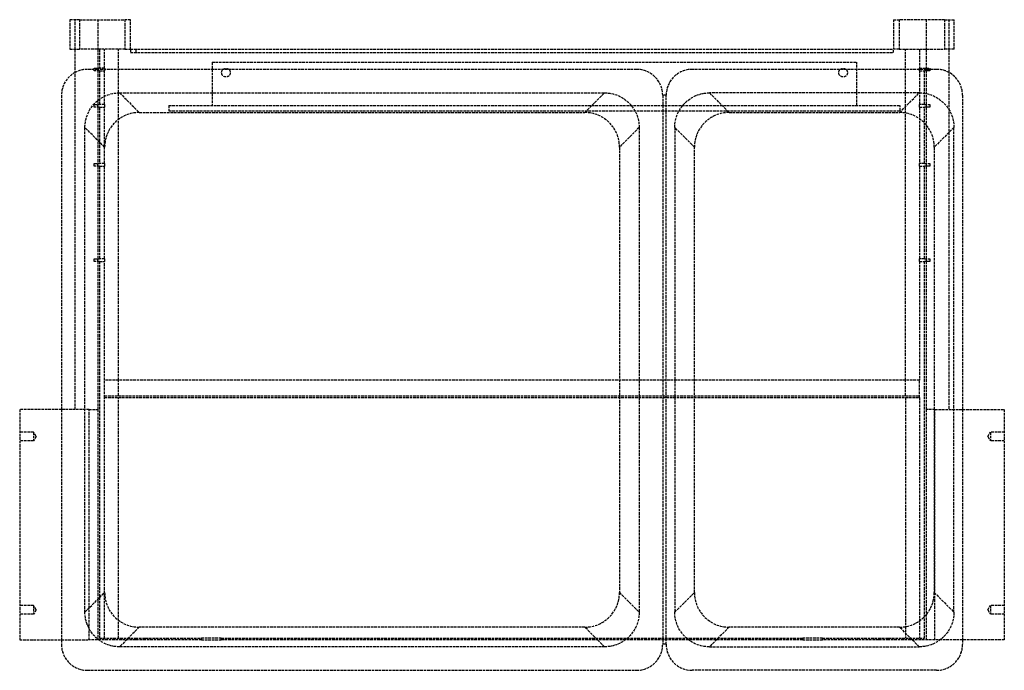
# Model space of a CAD drawing. Header units: millimetres. Extents: x -284 to 284, y 2 to 378.
import ezdxf

# ---------------------------------------------------------------- set-up
doc = ezdxf.new("R2010")
doc.units = ezdxf.units.MM
doc.header["$LTSCALE"] = 10
doc.linetypes.add('ALLCAD_Strich', pattern=[0.2, 0.15, -0.05])
doc.layers.add('BESCH_KONT_sich_schn_grun_2d', color=10, linetype='Continuous')

msp = doc.modelspace()

# ---------------------------------------------------------------- linework, layer by layer
at = {"layer": 'BESCH_KONT_sich_schn_grun_2d', "linetype": 'ALLCAD_Strich'}
for p, q in [((-249.48, 377.58), (-255, 377.58)), ((-255, 377.58), (-255, 360.58)), ((-252, 360.58), (-252, 377.58)), ((-249.48, 377.58), (-223.27, 377.58)), ((-249.48, 377.58), (-249.48, 360.58)), ((-239, 377.58), (-239, 360.58)), ((-220, 377.58), (-223.27, 377.58)), ((-223.27, 377.58), (-223.27, 360.58)), ((-220, 360.58), (-220, 377.58)), ((220, 377.58), (223.27, 377.58)), ((220, 377.58), (220, 360.58)), ((249.48, 377.58), (223.27, 377.58)), ((223.27, 377.58), (223.27, 360.58)), ((239, 377.58), (239, 360.58)), ((249.48, 377.58), (255, 377.58)), ((249.48, 377.58), (249.48, 360.58)), ((252, 377.58), (252, 360.58)), ((255, 360.58), (255, 377.58)), ((-255, 360.58), (-249.48, 360.58)), ((-252, 152.58), (-252, 360.58)), ((-223.27, 360.58), (-249.48, 360.58)), ((-239, 360.58), (-239, 349.58)), ((-238, 360.58), (-238, 349.58)), ((-235, 349.58), (-235, 360.58)), ((-227, 169.58), (-227, 360.58)), ((-223.27, 360.58), (-220, 360.58)), ((-220, 360.58), (220, 360.58)), ((-220, 360.58), (-220, 358.58)), ((-220, 358.58), (220, 358.58)), ((-217, 360.58), (-217, 358.58)), ((223.27, 360.58), (220, 360.58)), ((220, 358.58), (220, 360.58)), ((223.27, 360.58), (249.48, 360.58)), ((227, 169.58), (227, 360.58)), ((235, 360.58), (235, 349.58)), ((239, 360.58), (239, 349.58)), ((255, 360.58), (249.48, 360.58)), ((252, 360.58), (252, 152.58)), ((-173, 353), (199, 353)), ((-173, 353), (-173, 328)), ((199, 328), (199, 353)), ((-241, 348.92), (-244.92, 348.92)), ((-241, 348.08), (-241, 349.58)), ((-241, 349.58), (-238, 349.58)), ((-239, 348.92), (-241, 348.92)), ((-238, 348.08), (-241, 348.08)), ((-239, 348.08), (-239, 349.58)), ((71.92, 348.92), (-239, 348.92)), ((-239, 348.08), (-239, 328.58)), ((-235, 349.58), (-238, 349.58)), ((-238, 348.08), (-238, 328.58)), ((-238, 348.08), (-235, 348.08)), ((-235, 349.58), (-235, 348.08)), ((-235, 328.58), (-235, 348.08)), ((239, 348.92), (103.92, 348.92)), ((235, 348.08), (235, 349.58)), ((235, 349.58), (241, 349.58)), ((235, 348.08), (238, 348.08)), ((235, 348.08), (235, 328.58)), ((238, 328.58), (238, 348.08)), ((241, 348.08), (238, 348.08)), ((239, 349.58), (239, 348.08)), ((241, 348.92), (239, 348.92)), ((239, 348.08), (239, 328.58)), ((241, 349.58), (241, 348.08)), ((244.92, 348.92), (241, 348.92)), ((-226.36, 335.35), (53.36, 335.35)), ((-226.36, 335.35), (-215.01, 324)), ((42.01, 324), (53.36, 335.35)), ((234.93, 335.35), (113.91, 335.35)), ((113.91, 335.35), (125.26, 324)), ((223.58, 324), (234.93, 335.35)), ((-259.92, 333.92), (-259.92, 152.58)), ((88.92, 333.92), (86.92, 333.92)), ((86.92, 333.92), (86.92, 17.08)), ((88.92, 17.08), (88.92, 333.92)), ((259.92, 333.92), (259.92, 152.58)), ((-241, 327.08), (-241, 328.58)), ((-241, 328.58), (-238, 328.58)), ((-238, 327.08), (-241, 327.08)), ((-239, 327.08), (-239, 328.58)), ((-239, 327.08), (-239, 294.58)), ((-235, 328.58), (-238, 328.58)), ((-238, 327.08), (-238, 294.58)), ((-238, 327.08), (-235, 327.08)), ((-235, 328.58), (-235, 327.08)), ((-235, 294.58), (-235, 327.08)), ((-215.01, 324), (42.01, 324)), ((-198, 328), (224, 328)), ((-198, 328), (-198, 325)), ((-198, 325), (224, 325)), ((125.26, 324), (223.58, 324)), ((224, 325), (224, 328)), ((235, 327.08), (235, 328.58)), ((238, 328.58), (235, 328.58)), ((235, 327.08), (238, 327.08)), ((235, 327.08), (235, 294.58)), ((238, 328.58), (241, 328.58)), ((238, 294.58), (238, 327.08)), ((241, 327.08), (238, 327.08)), ((239, 328.58), (239, 327.08)), ((239, 327.08), (239, 294.58)), ((241, 328.58), (241, 327.08)), ((-246.35, 35.64), (-246.35, 315.36)), ((-235, 304.01), (-246.35, 315.36)), ((73.35, 315.36), (62, 304.01)), ((73.35, 315.36), (73.35, 35.64)), ((93.92, 315.36), (93.92, 35.64)), ((105.27, 304.01), (93.92, 315.36)), ((254.92, 315.36), (243.57, 304.01)), ((254.92, 35.64), (254.92, 315.36)), ((62, 304.01), (62, 46.99)), ((105.27, 46.99), (105.27, 304.01)), ((243.57, 304.01), (243.57, 46.99)), ((-241, 293.08), (-241, 294.58)), ((-241, 294.58), (-238, 294.58)), ((-238, 293.08), (-241, 293.08)), ((-239, 293.08), (-239, 294.58)), ((-239, 293.08), (-239, 239.58)), ((-235, 294.58), (-238, 294.58)), ((-238, 293.08), (-238, 239.58)), ((-238, 293.08), (-235, 293.08)), ((-235, 294.58), (-235, 293.08)), ((-235, 239.58), (-235, 293.08)), ((235, 293.08), (235, 294.58)), ((238, 294.58), (235, 294.58)), ((235, 293.08), (238, 293.08)), ((235, 293.08), (235, 239.58)), ((238, 294.58), (241, 294.58)), ((238, 239.58), (238, 293.08)), ((241, 293.08), (238, 293.08)), ((239, 294.58), (239, 293.08)), ((239, 293.08), (239, 239.58)), ((241, 294.58), (241, 293.08)), ((-241, 239.58), (-238, 239.58)), ((-241, 238.08), (-241, 239.58)), ((-239, 238.08), (-239, 239.58)), ((-235, 239.58), (-238, 239.58)), ((-235, 239.58), (-235, 238.08)), ((235, 238.08), (235, 239.58)), ((238, 239.58), (235, 239.58)), ((238, 239.58), (241, 239.58)), ((239, 239.58), (239, 238.08)), ((241, 239.58), (241, 238.08)), ((-238, 238.08), (-241, 238.08)), ((-239, 238.08), (-239, 152.58)), ((-238, 238.08), (-238, 20.58)), ((-238, 238.08), (-235, 238.08)), ((-235, 169.58), (-235, 238.08)), ((235, 238.08), (238, 238.08)), ((235, 238.08), (235, 169.58)), ((238, 20.58), (238, 238.08)), ((241, 238.08), (238, 238.08)), ((239, 238.08), (239, 152.58)), ((235, 169.58), (-235, 169.58)), ((-235, 159.58), (-235, 169.58)), ((-227, 160.58), (-227, 169.58)), ((227, 160.58), (227, 169.58)), ((235, 159.58), (235, 169.58)), ((-235, 160.58), (235, 160.58)), ((-235, 20.58), (-235, 159.58)), ((-235, 159.58), (235, 159.58)), ((-227, 20.58), (-227, 159.58)), ((227, 159.58), (227, 20.58)), ((235, 159.58), (235, 20.58)), ((-284, 152.58), (-284, 19.58)), ((-244, 152.58), (-284, 152.58)), ((-259.92, 152.58), (-259.92, 19.58)), ((-244, 19.58), (-244, 152.58)), ((-244, 152.58), (-239, 152.58)), ((-239, 152.58), (-239, 19.58)), ((239, 152.58), (239, 19.58)), ((244, 152.58), (239, 152.58)), ((244, 152.58), (284, 152.58)), ((244, 19.58), (244, 152.58)), ((259.92, 152.58), (259.92, 19.58)), ((284, 152.58), (284, 19.58)), ((-276, 139.5), (-284, 139.5)), ((-276, 139.5), (-276, 134.5)), ((-274.5, 137), (-276, 139.5)), ((-274.5, 137), (-276, 134.5)), ((274.5, 137), (276, 139.5)), ((274.5, 137), (276, 134.5)), ((276, 139.5), (276, 134.5)), ((284, 139.5), (276, 139.5)), ((-276, 134.5), (-284, 134.5)), ((284, 134.5), (276, 134.5)), ((-246.35, 35.64), (-235, 46.99)), ((62, 46.99), (73.35, 35.64)), ((93.92, 35.64), (105.27, 46.99)), ((243.57, 46.99), (254.92, 35.64)), ((-276, 39.5), (-284, 39.5)), ((-276, 34.5), (-284, 34.5)), ((-276, 39.5), (-276, 34.5)), ((-274.5, 37), (-276, 39.5)), ((-274.5, 37), (-276, 34.5)), ((274.5, 37), (276, 39.5)), ((274.5, 37), (276, 34.5)), ((276, 39.5), (276, 34.5)), ((284, 39.5), (276, 39.5)), ((284, 34.5), (276, 34.5)), ((-215.01, 27), (-226.36, 15.65)), ((42.01, 27), (-215.01, 27)), ((53.36, 15.65), (42.01, 27)), ((125.26, 27), (113.91, 15.65)), ((223.58, 27), (125.26, 27)), ((234.93, 15.65), (223.58, 27)), ((-284, 19.58), (-244, 19.58)), ((-276.51, 19.58), (-276.51, 19.57)), ((-276.51, 19.58), (-276.51, 19.57)), ((-276.51, 19.58), (-276.51, 19.57)), ((-276.51, 19.58), (-276.51, 19.57)), ((-276.51, 19.58), (-276.51, 19.57)), ((-276.51, 19.58), (-276.51, 19.57)), ((-276.51, 19.58), (-276.51, 19.57)), ((-276.51, 19.57), (-276.51, 19.57)), ((-276.51, 19.57), (-276.51, 19.57)), ((-276.51, 19.57), (-276.5, 19.57)), ((-276.5, 19.58), (-276.5, 19.57)), ((-276.5, 19.58), (-276.5, 19.57)), ((-276.5, 19.58), (-276.5, 19.57)), ((-276.5, 19.58), (-276.5, 19.57)), ((-276.5, 19.58), (-276.5, 19.57)), ((-276.5, 19.57), (-276.5, 19.58)), ((-276.5, 19.58), (-276.5, 19.57)), ((-276.5, 19.58), (-276.5, 19.57)), ((-276.5, 19.58), (-276.5, 19.57)), ((-276.49, 19.57), (-276.5, 19.57)), ((-276.5, 19.57), (-276.5, 19.57)), ((-276.5, 19.57), (-276.5, 19.57)), ((-276.49, 19.58), (-276.49, 19.57)), ((-276.49, 19.58), (-276.49, 19.57)), ((-276.49, 19.58), (-276.49, 19.57)), ((-276.49, 19.58), (-276.49, 19.57)), ((-276.49, 19.58), (-276.49, 19.57)), ((-276.49, 19.58), (-276.49, 19.57)), ((-276.49, 19.58), (-276.49, 19.57)), ((-276.49, 19.57), (-276.49, 19.57)), ((-276.49, 19.57), (-276.49, 19.57)), ((-259.92, 19.58), (-259.92, 17.08)), ((-217.15, 19.58), (-244, 19.58)), ((-238, 20.58), (-217.15, 20.58)), ((-217.15, 20.58), (-211.42, 20.58)), ((-217.15, 20.58), (-217.15, 19.58)), ((-211.42, 19.58), (-217.15, 19.58)), ((-211.42, 19.58), (-211.42, 20.58)), ((-211.42, 20.58), (-179.18, 20.58)), ((-179.18, 19.58), (-211.42, 19.58)), ((-179.18, 20.58), (-179.18, 19.58)), ((-167.71, 20.58), (-179.18, 20.58)), ((-179.18, 19.58), (-167.71, 19.58)), ((-167.71, 19.58), (-167.71, 20.58)), ((-167.71, 20.58), (167.71, 20.58)), ((167.71, 19.58), (-167.71, 19.58)), ((88.92, 17.08), (86.92, 17.08)), ((179.18, 20.58), (167.71, 20.58)), ((167.71, 20.58), (167.71, 19.58)), ((167.71, 19.58), (179.18, 19.58)), ((179.18, 19.58), (179.18, 20.58)), ((179.18, 20.58), (211.42, 20.58)), ((211.42, 19.58), (179.18, 19.58)), ((211.42, 20.58), (211.42, 19.58)), ((211.42, 20.58), (217.15, 20.58)), ((217.15, 19.58), (211.42, 19.58)), ((217.15, 20.58), (238, 20.58)), ((217.15, 19.58), (217.15, 20.58)), ((244, 19.58), (217.15, 19.58)), ((284, 19.58), (244, 19.58)), ((259.92, 19.58), (259.92, 17.08)), ((53.36, 15.65), (-226.36, 15.65)), ((113.91, 15.65), (234.93, 15.65)), ((-244.92, 2.08), (71.92, 2.08)), ((244.92, 2.08), (103.92, 2.08))]:
    msp.add_line(p, q, dxfattribs=at)
for centre in [(-165, 347), (191, 347)]:
    msp.add_circle(centre, 2.5, dxfattribs=at)
for centre, start, end in [((-244.92, 333.92), 118.1612, 180), ((-244.92, 333.92), 90, 118.1612), ((71.92, 333.92), 0, 90), ((103.92, 333.92), 90, 180), ((244.92, 333.92), 61.8388, 90), ((244.92, 333.92), 0, 61.8388), ((-244.92, 17.08), 180, 270), ((71.92, 17.08), 270, 0), ((103.92, 17.08), 180, 270), ((244.92, 17.08), 270, 0)]:
    msp.add_arc(centre, 15, start, end, dxfattribs=at)
at = {"layer": 'BESCH_KONT_sich_schn_grun_2d', "linetype": 'ALLCAD_Strich', "extrusion": (0, 0, -1)}
for centre, major_axis, start_param, end_param in [((-226.34, 315.34), (14.16, -14.16), -3.926382, -2.356803), ((53.34, 315.34), (-14.16, -14.16), 2.356803, 3.926382), ((113.93, 315.34), (14.16, -14.16), -3.926382, -2.356803), ((234.91, 315.34), (-14.16, -14.16), 2.356803, 3.926382), ((-226.34, 35.66), (14.16, 14.16), -3.926382, -2.356803), ((53.34, 35.66), (-14.16, 14.16), -3.926382, -2.356803), ((113.93, 35.66), (14.16, 14.16), 2.356803, 3.926382), ((234.91, 35.66), (-14.16, 14.16), -3.926382, -2.356803)]:
    msp.add_ellipse(centre, major_axis=major_axis, ratio=0.998783, start_param=start_param, end_param=end_param, dxfattribs=at)
at = {"layer": 'BESCH_KONT_sich_schn_grun_2d', "linetype": 'ALLCAD_Strich'}
for centre, major_axis, start_param, end_param in [((-214.99, 303.99), (14.16, -14.16), 2.356803, 3.926382), ((41.99, 303.99), (-14.16, -14.16), -3.926382, -2.356803), ((125.28, 303.99), (14.16, -14.16), -3.926382, -2.356803), ((223.56, 303.99), (-14.16, -14.16), -3.926382, -2.356803), ((-214.99, 47.01), (14.16, 14.16), 2.356803, 3.926382), ((41.99, 47.01), (-14.16, 14.16), 2.356803, 3.926382), ((125.28, 47.01), (14.16, 14.16), -3.926382, -2.356803), ((223.56, 47.01), (-14.16, 14.16), 2.356803, 3.926382)]:
    msp.add_ellipse(centre, major_axis=major_axis, ratio=0.998783, start_param=start_param, end_param=end_param, dxfattribs=at)

doc.saveas('drawing.dxf')
